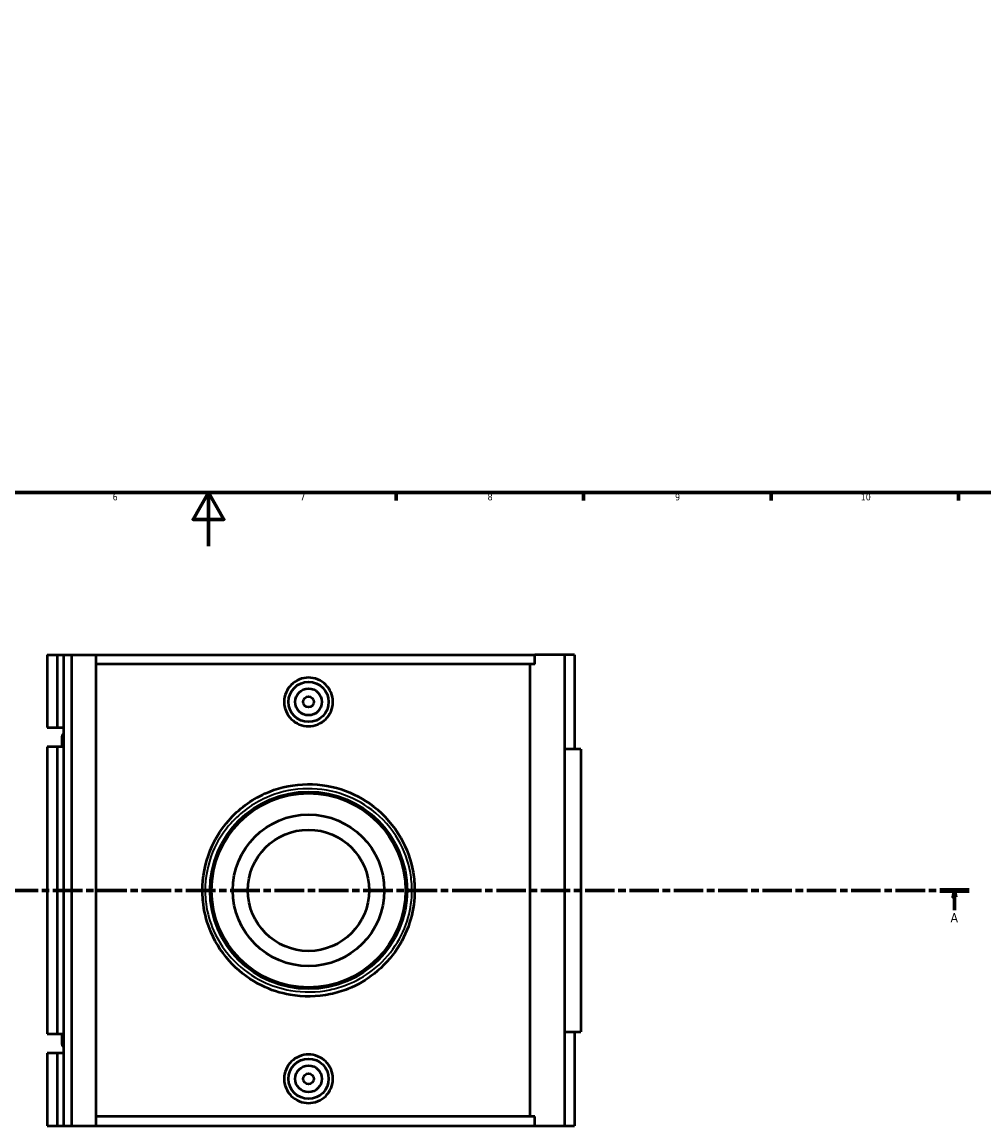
# Model space of a CAD drawing. Header units: millimetres. Extents: x -15 to 1089, y -217 to 1281.
# Tile 3 of 8: x 351 to 710, y -217 to 196. Entities that reach past the tile are written whole.
import ezdxf

# ---------------------------------------------------------------- set-up
doc = ezdxf.new("R2010")
doc.units = ezdxf.units.MM
doc.linetypes.add('CHAIN', pattern=[0.3543, 0.2362, -0.0295, 0.0591, -0.0295])
for name, color, linetype, lineweight in [('Border (ISO)', 7, 'Continuous', 70), ('Section Line (ISO)', 7, 'CHAIN', 70), ('Visible (ISO)', 7, 'Continuous', 50), ('Visible Narrow (ISO)', 7, 'Continuous', 35)]:
    doc.layers.add(name, color=color, linetype=linetype, lineweight=lineweight)
doc.styles.add('Label Text (ISO)', font='tahoma.ttf')
doc.styles.add('Note Text (ISO)', font='tahoma.ttf')

# ---------------------------------------------------------------- blocks, each defined once
blk = doc.blocks.new('Borders Default Border')
at = {"layer": 'Border (ISO)'}
for p, q in [((490.58, 20), (490.58, 17.1)), ((560.67, 20), (560.67, 17.1)), ((630.75, 20), (630.75, 17.1)), ((700.83, 20), (700.83, 17.1))]:
    blk.add_line(p, q, dxfattribs=at)
at = {"layer": 'Border (ISO)', "flags": 128}
for points in [[(20, 20), (20, 574), (821, 574), (821, 20), (20, 20)], [(420.5, 0), (420.5, 20), (414.73, 10), (426.27, 10), (420.5, 20)]]:
    blk.add_lwpolyline(points, dxfattribs=at)
at = {"layer": 'Border (ISO)', "color": 232, "true_color": 0xca0064, "char_height": 2.5, "attachment_point": 7, "style": 'Note Text (ISO)'}
for s, insert in [('6', (384.66, 17.05)), ('7', (454.77, 17.1)), ('8', (524.81, 17.04)), ('9', (594.88, 17.05)), ('10', (664.29, 17.05))]:
    blk.add_mtext(s, dxfattribs=dict(at, insert=insert))
blk = doc.blocks.new('2dTransSection0')
at = {"layer": 'Section Line (ISO)', "linetype": 'CHAIN', "ltscale": 46.781197}
blk.add_line((246.32, -128.6), (704.81, -128.6), dxfattribs=at)
at = {"layer": 'Section Line (ISO)', "linetype": 'Continuous', "lineweight": 140}
for p, q in [((246.32, -128.6), (257.3, -128.6)), ((693.84, -128.6), (704.81, -128.6))]:
    blk.add_line(p, q, dxfattribs=at)
at = {"layer": 'Section Line (ISO)', "linetype": 'Continuous'}
for p, q in [((251.81, -128.6), (251.31, -131.1)), ((251.31, -131.1), (252.31, -131.1)), ((251.81, -131.1), (251.81, -128.6)), ((252.31, -131.1), (251.81, -128.6)), ((251.81, -136.02), (251.81, -131.1)), ((699.32, -128.6), (698.82, -131.1)), ((698.82, -131.1), (699.82, -131.1)), ((699.32, -131.1), (699.32, -128.6)), ((699.82, -131.1), (699.32, -128.6)), ((699.32, -136.02), (699.32, -131.1))]:
    blk.add_line(p, q, dxfattribs=at)
at = {"layer": 'Section Line (ISO)', "linetype": 'Continuous', "flags": 128}
for points in [[(252.31, -131.1), (251.81, -128.6), (251.31, -131.1), (252.31, -131.1)], [(699.82, -131.1), (699.32, -128.6), (698.82, -131.1), (699.82, -131.1)]]:
    blk.add_lwpolyline(points, dxfattribs=at)
at = {"layer": 'Section Line (ISO)'}
for points in [[(252.31, -131.1), (251.81, -128.6), (251.31, -131.1), (252.31, -131.1)], [(699.82, -131.1), (699.32, -128.6), (698.82, -131.1), (699.82, -131.1)]]:
    blk.add_solid(points, dxfattribs=at)
at = {"layer": 'Section Line (ISO)', "char_height": 3.5, "attachment_point": 7, "style": 'Label Text (ISO)'}
for insert in [(250.32, -140.6), (697.83, -140.6)]:
    blk.add_mtext('A', dxfattribs=dict(at, insert=insert))

msp = doc.modelspace()

# ---------------------------------------------------------------- linework, layer by layer
at = {"layer": 'Visible (ISO)'}
for p, q in [((360.154, -40.6), (360.154, -67.8)), ((360.154, -40.6), (363.984, -40.6)), ((363.984, -40.6), (366.24, -40.6)), ((363.984, -40.6), (363.984, -67.8)), ((366.24, -40.6), (366.24, -67.8)), ((366.24, -40.6), (369.304, -40.6)), ((369.304, -40.6), (369.304, -216.6)), ((369.304, -40.6), (378.325, -40.6)), ((378.325, -40.6), (378.325, -216.6)), ((378.325, -40.6), (542.524, -40.6)), ((553.564, -40.6), (542.524, -40.6)), ((542.524, -44.12), (542.524, -40.6)), ((557.301, -40.6), (553.564, -40.6)), ((553.564, -40.6), (553.564, -216.6)), ((557.301, -40.6), (557.301, -75.8)), ((542.524, -44.12), (378.325, -44.12)), ((540.745, -213.08), (540.745, -44.12)), ((360.154, -67.8), (363.984, -67.8)), ((363.984, -67.8), (366.24, -67.8)), ((366.24, -67.8), (366.24, -69.916)), ((366.24, -69.916), (366.24, -72.884)), ((365.726, -71.4), (365.726, -75)), ((366.24, -72.884), (366.24, -75)), ((363.984, -75), (360.154, -75)), ((360.154, -75), (360.154, -182.2)), ((366.24, -75), (363.984, -75)), ((363.984, -75), (363.984, -182.2)), ((366.24, -75), (366.24, -182.2)), ((559.701, -75.8), (553.564, -75.8)), ((559.701, -75.8), (559.701, -181.4)), ((553.564, -181.4), (559.701, -181.4)), ((557.301, -181.4), (557.301, -216.6)), ((360.154, -182.2), (363.984, -182.2)), ((363.984, -182.2), (366.24, -182.2)), ((365.726, -182.2), (365.726, -185.8)), ((366.24, -182.2), (366.24, -184.316)), ((366.24, -184.316), (366.24, -187.284)), ((363.984, -189.4), (360.154, -189.4)), ((360.154, -189.4), (360.154, -216.6)), ((366.24, -189.4), (363.984, -189.4)), ((363.984, -189.4), (363.984, -216.6)), ((366.24, -187.284), (366.24, -189.4)), ((366.24, -189.4), (366.24, -216.6)), ((542.524, -213.08), (378.325, -213.08)), ((542.524, -216.6), (542.524, -213.08)), ((360.154, -216.6), (363.984, -216.6)), ((363.984, -216.6), (366.24, -216.6)), ((366.24, -216.6), (369.304, -216.6)), ((369.304, -216.6), (378.325, -216.6)), ((378.325, -216.6), (542.524, -216.6)), ((542.524, -216.6), (553.564, -216.6)), ((553.564, -216.6), (557.301, -216.6))]:
    msp.add_line(p, q, dxfattribs=at)
for centre, radius in [((457.882, -58.2), 7.5), ((457.882, -58.2), 5), ((457.882, -58.2), 2), ((457.882, -128.6), 36.826), ((457.882, -128.6), 36.26), ((457.882, -128.6), 28.328), ((457.882, -128.6), 22.662), ((457.882, -199), 7.5), ((457.882, -199), 5), ((457.882, -199), 2)]:
    msp.add_circle(centre, radius, dxfattribs=at)
for centre in [(368.126, -71.4), (368.126, -185.8)]:
    msp.add_arc(centre, 2.4, 141.79964, 218.20036, dxfattribs=at)
for points, knots in [([(466.996, -58.2), (466.996, -59.343), (466.766, -60.562), (465.832, -62.8), (465.128, -63.821), (463.509, -65.429), (462.485, -66.125), (460.242, -67.048), (459.024, -67.275), (456.74, -67.275), (455.521, -67.048), (453.279, -66.125), (452.255, -65.429), (450.635, -63.821), (449.932, -62.8), (448.998, -60.562), (448.767, -59.343), (448.767, -57.057), (448.998, -55.838), (449.932, -53.6), (450.635, -52.579), (452.255, -50.971), (453.279, -50.275), (455.521, -49.352), (456.74, -49.125), (459.024, -49.125), (460.242, -49.352), (462.485, -50.275), (463.509, -50.971), (465.128, -52.579), (465.832, -53.6), (466.766, -55.838), (466.996, -57.057), (466.996, -58.2)], [0, 0, 0, 0, 0.3429954, 0.3429954, 0.6859908, 0.6859908, 1.0286424, 1.0286424, 1.371294, 1.371294, 1.7139457, 1.7139457, 2.0565973, 2.0565973, 2.3995927, 2.3995927, 2.742588, 2.742588, 3.0855834, 3.0855834, 3.4285788, 3.4285788, 3.7712304, 3.7712304, 4.1138821, 4.1138821, 4.4565337, 4.4565337, 4.7991853, 4.7991853, 5.1421807, 5.1421807, 5.4851761, 5.4851761, 5.4851761, 5.4851761]), ([(497.541, -128.6), (497.541, -126.324), (497.344, -124.048), (496.166, -117.263), (494.579, -112.887), (489.729, -104.393), (486.253, -100.402), (478.533, -94.438), (474.44, -92.27), (465.451, -89.369), (460.524, -88.729), (450.789, -89.277), (445.993, -90.459), (436.393, -94.781), (431.755, -98.232), (425.545, -105.33), (423.463, -108.533), (419.733, -116.62), (418.485, -121.715), (418.158, -129.225), (418.265, -131.584), (419.065, -137.499), (420.043, -141.005), (423.378, -148.743), (426.095, -152.796), (432.583, -159.473), (436.285, -162.173), (443.7, -165.822), (447.283, -167), (455.941, -168.531), (461.098, -168.448), (468.298, -166.937), (470.522, -166.262), (476.197, -163.983), (479.501, -162.061), (485.863, -157.038), (488.811, -153.801), (493.355, -146.784), (495.034, -143.06), (497.056, -135.725), (497.541, -132.163), (497.541, -128.6)], [-36.3351192, -36.3351192, -36.3351192, -36.3351192, -35.6785478, -35.6785478, -34.3433009, -34.3433009, -32.8087569, -32.8087569, -31.4726788, -31.4726788, -30.06477, -30.06477, -28.6592848, -28.6592848, -26.992649, -26.992649, -25.8795908, -25.8795908, -24.3891768, -24.3891768, -23.7110168, -23.7110168, -22.6646372, -22.6646372, -21.250312, -21.250312, -19.9200008, -19.9200008, -18.8354048, -18.8354048, -17.3779746, -17.3779746, -16.7060957, -16.7060957, -15.5965687, -15.5965687, -14.3202687, -14.3202687, -13.1396243, -13.1396243, -12.1117064, -12.1117064, -12.1117064, -12.1117064]), ([(466.996, -199), (466.996, -200.143), (466.766, -201.362), (465.832, -203.6), (465.128, -204.621), (463.509, -206.229), (462.485, -206.925), (460.242, -207.848), (459.024, -208.075), (456.74, -208.075), (455.521, -207.848), (453.279, -206.925), (452.255, -206.229), (450.635, -204.621), (449.932, -203.6), (448.998, -201.362), (448.767, -200.143), (448.767, -199), (448.767, -197.857), (448.998, -196.638), (449.932, -194.4), (450.635, -193.379), (452.255, -191.771), (453.279, -191.075), (455.521, -190.152), (456.74, -189.925), (459.024, -189.925), (460.242, -190.152), (462.485, -191.075), (463.509, -191.771), (465.128, -193.379), (465.832, -194.4), (466.766, -196.638), (466.996, -197.857), (466.996, -199)], [2.742588, 2.742588, 2.742588, 2.742588, 3.0855834, 3.0855834, 3.4285788, 3.4285788, 3.7712304, 3.7712304, 4.1138821, 4.1138821, 4.4565337, 4.4565337, 4.7991853, 4.7991853, 5.1421807, 5.1421807, 5.4851761, 5.4851761, 5.4851761, 5.8281715, 5.8281715, 6.1711669, 6.1711669, 6.5138185, 6.5138185, 6.8564701, 6.8564701, 7.1991217, 7.1991217, 7.5417734, 7.5417734, 7.8847688, 7.8847688, 8.2277641, 8.2277641, 8.2277641, 8.2277641])]:
    msp.add_open_spline(points, degree=3, knots=knots, dxfattribs=at)
at = {"layer": 'Visible Narrow (ISO)'}
msp.add_line((496.616, -128.6), (497.538, -128.6), dxfattribs=at)
msp.add_open_spline([(496.528, -128.6), (496.528, -132.011), (496.055, -135.42), (494.085, -142.441), (492.448, -146.005), (488.021, -152.721), (485.148, -155.819), (478.949, -160.627), (475.729, -162.466), (470.199, -164.647), (468.032, -165.294), (461.016, -166.74), (455.99, -166.82), (447.554, -165.355), (444.062, -164.227), (436.837, -160.734), (433.229, -158.15), (426.907, -151.759), (424.259, -147.88), (421.009, -140.474), (420.056, -137.117), (419.278, -131.456), (419.173, -129.198), (419.491, -122.01), (420.708, -117.133), (424.342, -109.393), (426.371, -106.328), (432.422, -99.534), (436.942, -96.23), (446.296, -92.094), (450.97, -90.962), (460.457, -90.438), (465.257, -91.05), (474.017, -93.827), (478.005, -95.902), (485.529, -101.611), (488.915, -105.43), (493.642, -113.561), (495.187, -117.749), (496.336, -124.243), (496.528, -126.421), (496.528, -128.6)], degree=3, knots=[12.1117064, 12.1117064, 12.1117064, 12.1117064, 13.1396243, 13.1396243, 14.3202687, 14.3202687, 15.5965687, 15.5965687, 16.7060957, 16.7060957, 17.3779746, 17.3779746, 18.8354048, 18.8354048, 19.9200008, 19.9200008, 21.250312, 21.250312, 22.6646372, 22.6646372, 23.7110168, 23.7110168, 24.3891768, 24.3891768, 25.8795908, 25.8795908, 26.992649, 26.992649, 28.6592848, 28.6592848, 30.06477, 30.06477, 31.4726788, 31.4726788, 32.8087569, 32.8087569, 34.3433009, 34.3433009, 35.6785478, 35.6785478, 36.3351192, 36.3351192, 36.3351192, 36.3351192], dxfattribs=at)

# ---------------------------------------------------------------- block references
msp.add_blockref('Borders Default Border', (0, 0))
at = {"layer": 'Section Line (ISO)'}
msp.add_blockref('2dTransSection0', (0, 0), dxfattribs=at)

doc.saveas('drawing.dxf')
